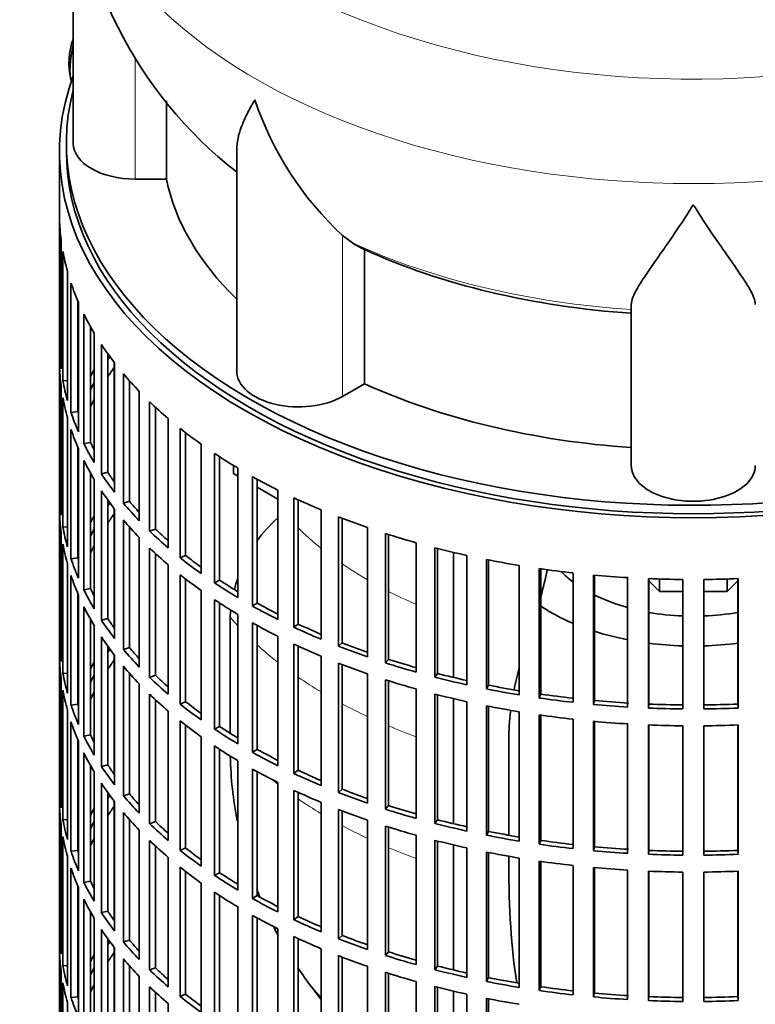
# Model space of a CAD drawing. Header units: millimetres. Extents: x 150 to 747, y -468 to 1127.
# Tile 3 of 12: x 551 to 658, y -358 to -215. Entities that reach past the tile are written whole.
import ezdxf

# ---------------------------------------------------------------- set-up
doc = ezdxf.new("R2010")
doc.units = ezdxf.units.MM
for name, color, linetype in [('M5X8_UNI7687', 7, 'Continuous'), ('VSI134_DIFFUSORE', 7, 'Continuous'), ('VSI134_FILTRO_A', 7, 'Continuous'), ('VSI134_GIUNTO_8×', 7, 'Continuous'), ('VSI134_SUPPORTO_', 7, 'Continuous')]:
    doc.layers.add(name, color=color, linetype=linetype)

# ---------------------------------------------------------------- blocks, each defined once
blk = doc.blocks.new('SE4')
at = {"layer": 'M5X8_UNI7687', "color": 7, "linetype": 'Continuous', "lineweight": 35}
blk.add_arc((568.46, -221.14), 10, 159.6255, 193.1681, dxfattribs=at)
blk.add_ellipse((560.29, -219.42), major_axis=(1.01, 4.83), ratio=0.279258, start_param=1.436063, end_param=2.733198, dxfattribs=at)
at = {"layer": 'VSI134_DIFFUSORE', "color": 7, "linetype": 'Continuous', "lineweight": 35}
for p, q in [((559.09, -189.72), (559.09, -232.78)), ((572.62, -237.97), (572.62, -226.62)), ((582.81, -233.71), (582.81, -265.84)), ((568.09, -237.97), (572.62, -237.97)), ((599.6, -247.22), (598.18, -246.17)), ((601.38, -267.67), (601.38, -248.19)), ((640.09, -279.54), (640.09, -256.19)), ((598.18, -269.52), (601.38, -267.67))]:
    blk.add_line(p, q, dxfattribs=at)
at = {"layer": 'VSI134_DIFFUSORE', "color": 4, "linetype": 'Continuous', "lineweight": 9}
for p, q in [((568.09, -237.97), (568.09, -220.32)), ((598.18, -269.52), (598.18, -246.17))]:
    blk.add_line(p, q, dxfattribs=at)
at = {"layer": 'VSI134_DIFFUSORE', "color": 7, "linetype": 'Continuous', "lineweight": 35}
for centre, radius, start, end in [((620.41, -188.49), 61.32, 181.1712, 232.0908), ((630.68, -211.21), 47.73, 198.6373, 227.0857), ((607.51, -234.83), 14.7, 237.4509, 245.3566)]:
    blk.add_arc(centre, radius, start, end, dxfattribs=at)
at = {"layer": 'VSI134_DIFFUSORE', "color": 4, "linetype": 'Continuous', "lineweight": 9}
for centre, major_axis, start_param, end_param in [((649.09, -174), (85.67, 0), 2.813468, 6.283185), ((649.09, -186.76), (-89.83, 0), 0, 3.208812), ((649.09, -211.3), (-79.5, 0), 0.898849, 1.457346)]:
    blk.add_ellipse(centre, major_axis=major_axis, ratio=0.57735, start_param=start_param, end_param=end_param, dxfattribs=at)
at = {"layer": 'VSI134_DIFFUSORE', "color": 7, "linetype": 'Continuous', "lineweight": 35}
for centre, major_axis, start_param, end_param in [((568.09, -232.78), (9, 0), 3.141593, 4.712389), ((649.09, -232.78), (-77, 0), 0.117151, 0.534109), ((649.09, -213.3), (-77, 0), 0.902549, 1.453645), ((591.81, -265.84), (9, 0), 3.141593, 5.497787), ((649.09, -232.78), (-77, 0), 0.902549, 1.453645), ((649.09, -279.54), (-9, 0), 0, 3.141593)]:
    blk.add_ellipse(centre, major_axis=major_axis, ratio=0.57735, start_param=start_param, end_param=end_param, dxfattribs=at)
for points, knots in [([(582.81, -233.72), (582.81, -233.55), (582.82, -233.39), (582.91, -232.2), (583.19, -231.15), (583.86, -229.48), (584.13, -228.91), (584.58, -228.01), (584.74, -227.71), (585, -227.25), (585.13, -227.02), (585.26, -226.78), (585.36, -226.63), (585.4, -226.55), (585.45, -226.47)], [0.4586292, 0.4586292, 0.4586292, 0.4586292, 0.5, 0.5, 0.75, 0.75, 0.875, 0.875, 0.9375, 0.9375, 0.96875, 0.984375, 0.984375, 1, 1, 1, 1]), ([(649.09, -241.69), (648.96, -241.9), (648.82, -242.11), (648.56, -242.53), (648.43, -242.74), (648.03, -243.36), (647.76, -243.76), (646.98, -244.95), (646.46, -245.72), (645.45, -247.2), (644.95, -247.91), (644.01, -249.26), (643.55, -249.9), (642.71, -251.12), (642.31, -251.7), (641.77, -252.52), (641.6, -252.79), (641.28, -253.31), (641.13, -253.56), (640.71, -254.28), (640.49, -254.71), (640.18, -255.51), (640.09, -255.87), (640.09, -256.19)], [0, 0, 0, 0, 0.03125, 0.03125, 0.0625, 0.0625, 0.125, 0.125, 0.25, 0.25, 0.375, 0.375, 0.5, 0.5, 0.625, 0.625, 0.6875, 0.6875, 0.75, 0.75, 0.875, 0.875, 1, 1, 1, 1]), ([(658.09, -256.19), (658.09, -255.87), (658, -255.51), (657.69, -254.72), (657.47, -254.28), (657.05, -253.56), (656.9, -253.31), (656.58, -252.79), (656.41, -252.53), (655.87, -251.71), (655.47, -251.13), (654.63, -249.91), (654.18, -249.26), (653.23, -247.91), (652.74, -247.2), (651.72, -245.72), (651.2, -244.96), (650.42, -243.76), (650.15, -243.36), (649.76, -242.74), (649.62, -242.53), (649.36, -242.11), (649.22, -241.9), (649.09, -241.69)], [0, 0, 0, 0, 0.125, 0.125, 0.25, 0.25, 0.3125, 0.3125, 0.375, 0.375, 0.5, 0.5, 0.625, 0.625, 0.75, 0.75, 0.875, 0.875, 0.9375, 0.9375, 0.96875, 0.96875, 1, 1, 1, 1])]:
    blk.add_open_spline(points, degree=3, knots=knots, dxfattribs=at)
at = {"layer": 'VSI134_FILTRO_A', "color": 7, "linetype": 'Continuous', "lineweight": 35}
for p, q in [((557.09, -234), (557.09, -398.12)), ((557.1, -243.86), (557.1, -262.64)), ((557.32, -246.74), (557.32, -265.52)), ((557.58, -248.48), (557.58, -267.26)), ((558.24, -251.34), (558.24, -270.12)), ((558.76, -253.07), (558.76, -271.84)), ((559.74, -255.64), (559.74, -271.72)), ((559.85, -255.88), (559.85, -274.66)), ((560.63, -257.57), (560.63, -276.35)), ((561.58, -259.38), (561.58, -276.18)), ((562.13, -260.33), (562.13, -279.1)), ((557.32, -262.63), (557.1, -262.64)), ((563.17, -261.97), (563.17, -280.75)), ((564.09, -263.31), (564.09, -280.53)), ((557.1, -265.09), (557.1, -283.86)), ((565.08, -264.63), (565.08, -283.41)), ((558.24, -267.21), (557.58, -267.26)), ((566.36, -266.22), (566.36, -285)), ((557.32, -267.97), (557.32, -286.75)), ((567.25, -267.24), (567.25, -284.73)), ((557.58, -269.71), (557.58, -288.49)), ((568.67, -268.78), (568.67, -287.56)), ((570.18, -270.29), (570.18, -289.07)), ((571.03, -271.09), (571.03, -288.76)), ((558.24, -272.57), (558.24, -291.35)), ((559.74, -271.72), (558.76, -271.84)), ((572.87, -272.73), (572.87, -291.51)), ((558.76, -274.29), (558.76, -293.07)), ((574.61, -274.16), (574.61, -292.94)), ((575.4, -274.78), (575.4, -292.59)), ((559.74, -276.87), (559.74, -292.95)), ((559.85, -277.11), (559.85, -295.89)), ((561.58, -276.18), (560.63, -276.35)), ((577.65, -276.45), (577.65, -295.23)), ((579.6, -277.79), (579.6, -296.57)), ((580.33, -278.27), (580.33, -296.18)), ((560.63, -278.8), (560.63, -297.58)), ((582.97, -279.92), (582.97, -298.7)), ((561.58, -280.61), (561.58, -297.41)), ((564.09, -280.53), (563.17, -280.75)), ((585.12, -281.15), (585.12, -299.93)), ((585.79, -281.53), (585.79, -299.51)), ((562.13, -281.55), (562.13, -300.33)), ((557.32, -283.86), (557.1, -283.86)), ((563.17, -283.2), (563.17, -301.98)), ((588.8, -283.1), (588.8, -301.88)), ((591.12, -284.23), (591.12, -303.01)), ((564.09, -284.54), (564.09, -301.76)), ((567.25, -284.73), (566.36, -285)), ((591.73, -284.51), (591.73, -302.55)), ((557.1, -286.31), (557.1, -305.09)), ((565.08, -285.86), (565.08, -304.64)), ((595.09, -285.99), (595.09, -304.76)), ((597.57, -286.99), (597.57, -305.77)), ((598.11, -287.2), (598.11, -305.28)), ((558.24, -288.44), (557.58, -288.49)), ((566.36, -287.45), (566.36, -306.23)), ((567.25, -288.47), (567.25, -305.96)), ((601.79, -288.54), (601.79, -307.32)), ((557.32, -289.2), (557.32, -307.98)), ((568.67, -290.01), (568.67, -308.79)), ((571.03, -288.76), (570.18, -289.07)), ((604.41, -289.41), (604.41, -308.19)), ((604.87, -289.56), (604.87, -307.68)), ((557.58, -290.94), (557.58, -309.72)), ((570.18, -291.52), (570.18, -310.3)), ((608.84, -290.75), (608.84, -309.53)), ((611.59, -291.48), (611.59, -310.26)), ((559.74, -292.95), (558.76, -293.07)), ((571.03, -292.32), (571.03, -309.99)), ((575.4, -292.59), (574.61, -292.94)), ((611.97, -291.58), (611.97, -309.73)), ((616.21, -292.59), (616.21, -311.37)), ((558.24, -293.8), (558.24, -312.58)), ((572.87, -293.96), (572.87, -312.74)), ((619.05, -293.19), (619.05, -311.97)), ((619.35, -293.25), (619.35, -311.42)), ((623.82, -294.06), (623.82, -312.83)), ((558.76, -295.52), (558.76, -314.3)), ((574.61, -295.39), (574.61, -314.17)), ((626.74, -294.51), (626.74, -313.29)), ((626.96, -294.54), (626.96, -312.72)), ((631.63, -295.13), (631.63, -313.91)), ((634.61, -295.44), (634.61, -314.22)), ((634.74, -295.45), (634.74, -313.64)), ((639.56, -295.81), (639.56, -314.59)), ((575.4, -296.01), (575.4, -313.82)), ((580.33, -296.18), (579.6, -296.57)), ((642.58, -295.97), (642.58, -314.74)), ((642.62, -295.97), (642.62, -314.17)), ((647.58, -296.09), (647.58, -314.87)), ((650.6, -296.09), (650.6, -314.87)), ((655.56, -295.97), (655.56, -314.17)), ((655.6, -295.97), (655.6, -314.74)), ((559.74, -298.1), (559.74, -314.18)), ((559.85, -298.34), (559.85, -317.12)), ((561.58, -297.41), (560.63, -297.58)), ((577.65, -297.68), (577.65, -316.46)), ((560.63, -300.03), (560.63, -318.81)), ((579.6, -299.02), (579.6, -317.8)), ((580.33, -299.5), (580.33, -317.41)), ((585.79, -299.51), (585.12, -299.93)), ((582.97, -301.15), (582.97, -319.93)), ((561.58, -301.84), (561.58, -318.64)), ((562.13, -302.78), (562.13, -321.56)), ((564.09, -301.76), (563.17, -301.98)), ((585.12, -302.38), (585.12, -321.16)), ((585.79, -302.76), (585.79, -320.74)), ((591.73, -302.55), (591.12, -303.01)), ((588.8, -304.33), (588.8, -323.11)), ((557.32, -305.09), (557.1, -305.09)), ((563.17, -304.43), (563.17, -323.21)), ((564.09, -305.77), (564.09, -322.98)), ((591.12, -305.46), (591.12, -324.24)), ((591.73, -305.74), (591.73, -323.78)), ((598.11, -305.28), (597.57, -305.77)), ((565.08, -307.09), (565.08, -325.87)), ((567.25, -305.96), (566.36, -306.23)), ((595.09, -307.21), (595.09, -325.99)), ((557.1, -307.54), (557.1, -326.32)), ((566.36, -308.68), (566.36, -327.46)), ((597.57, -308.22), (597.57, -327)), ((598.11, -308.42), (598.11, -326.51)), ((604.87, -307.68), (604.41, -308.19)), ((558.24, -309.67), (557.58, -309.72)), ((567.25, -309.7), (567.25, -327.19)), ((571.03, -309.99), (570.18, -310.3)), ((601.79, -309.77), (601.79, -328.55)), ((611.97, -309.73), (611.59, -310.26)), ((557.32, -310.43), (557.32, -329.21)), ((568.67, -311.24), (568.67, -330.02)), ((604.41, -310.64), (604.41, -329.42)), ((604.87, -310.79), (604.87, -328.91)), ((619.35, -311.42), (619.05, -311.97)), ((557.58, -312.17), (557.58, -330.95)), ((570.18, -312.75), (570.18, -331.53)), ((608.84, -311.97), (608.84, -330.75)), ((611.59, -312.71), (611.59, -331.49)), ((611.97, -312.81), (611.97, -330.96)), ((626.96, -312.72), (626.74, -313.29)), ((559.74, -314.18), (558.76, -314.3)), ((571.03, -313.55), (571.03, -331.22)), ((575.4, -313.82), (574.61, -314.17)), ((616.21, -313.82), (616.21, -332.6)), ((634.74, -313.64), (634.61, -314.22)), ((642.62, -314.17), (642.58, -314.74)), ((655.56, -314.17), (655.6, -314.74)), ((558.24, -315.03), (558.24, -333.81)), ((572.87, -315.19), (572.87, -333.97)), ((619.05, -314.42), (619.05, -333.2)), ((619.35, -314.48), (619.35, -332.64)), ((623.82, -315.28), (623.82, -334.06)), ((626.74, -315.74), (626.74, -334.52)), ((626.96, -315.77), (626.96, -333.95)), ((558.76, -316.75), (558.76, -335.53)), ((574.61, -316.62), (574.61, -335.4)), ((575.4, -317.24), (575.4, -335.05)), ((631.63, -316.36), (631.63, -335.14)), ((634.61, -316.66), (634.61, -335.44)), ((634.74, -316.68), (634.74, -334.87)), ((639.56, -317.04), (639.56, -335.82)), ((642.58, -317.19), (642.58, -335.97)), ((642.62, -317.2), (642.62, -335.4)), ((655.56, -317.2), (655.56, -335.4)), ((655.6, -317.19), (655.6, -335.97)), ((561.58, -318.64), (560.63, -318.81)), ((580.33, -317.41), (579.6, -317.8)), ((647.58, -317.32), (647.58, -336.1)), ((650.6, -317.32), (650.6, -336.1)), ((559.74, -319.32), (559.74, -335.41)), ((559.85, -319.57), (559.85, -338.35)), ((577.65, -318.91), (577.65, -337.69)), ((560.63, -321.26), (560.63, -340.04)), ((579.6, -320.25), (579.6, -339.03)), ((580.33, -320.73), (580.33, -338.64)), ((585.79, -320.74), (585.12, -321.16)), ((582.97, -322.38), (582.97, -341.16)), ((561.58, -323.06), (561.58, -339.86)), ((562.13, -324.01), (562.13, -342.79)), ((564.09, -322.98), (563.17, -323.21)), ((585.12, -323.61), (585.12, -342.39)), ((585.79, -323.99), (585.79, -341.97)), ((591.73, -323.78), (591.12, -324.24)), ((563.17, -325.65), (563.17, -344.43)), ((588.8, -325.56), (588.8, -344.34)), ((557.32, -326.32), (557.1, -326.32)), ((564.09, -326.99), (564.09, -344.21)), ((567.25, -327.19), (566.36, -327.46)), ((591.12, -326.69), (591.12, -345.47)), ((591.73, -326.97), (591.73, -345.01)), ((598.11, -326.51), (597.57, -327)), ((565.08, -328.32), (565.08, -347.1)), ((595.09, -328.44), (595.09, -347.22)), ((557.1, -328.77), (557.1, -347.55)), ((566.36, -329.91), (566.36, -348.69)), ((597.57, -329.45), (597.57, -348.23)), ((598.11, -329.65), (598.11, -347.74)), ((604.87, -328.91), (604.41, -329.42)), ((558.24, -330.9), (557.58, -330.95)), ((567.25, -330.93), (567.25, -348.42)), ((571.03, -331.22), (570.18, -331.53)), ((601.79, -331), (601.79, -349.78)), ((611.97, -330.96), (611.59, -331.49)), ((557.32, -331.66), (557.32, -350.44)), ((568.67, -332.47), (568.67, -351.25)), ((604.41, -331.87), (604.41, -350.65)), ((604.87, -332.02), (604.87, -350.14)), ((619.35, -332.64), (619.05, -333.2)), ((557.58, -333.4), (557.58, -352.18)), ((570.18, -333.98), (570.18, -352.76)), ((608.84, -333.2), (608.84, -351.98)), ((611.59, -333.94), (611.59, -352.72)), ((611.97, -334.04), (611.97, -352.19)), ((626.96, -333.95), (626.74, -334.52)), ((559.74, -335.41), (558.76, -335.53)), ((571.03, -334.78), (571.03, -352.45)), ((575.4, -335.05), (574.61, -335.4)), ((616.21, -335.05), (616.21, -353.83)), ((619.05, -335.65), (619.05, -354.42)), ((619.35, -335.7), (619.35, -353.87)), ((634.74, -334.87), (634.61, -335.44)), ((642.62, -335.4), (642.58, -335.97)), ((655.56, -335.4), (655.6, -335.97)), ((558.24, -336.26), (558.24, -355.04)), ((572.87, -336.41), (572.87, -355.19)), ((623.82, -336.51), (623.82, -355.29)), ((626.74, -336.97), (626.74, -355.74)), ((626.96, -337), (626.96, -355.18)), ((558.76, -337.98), (558.76, -356.76)), ((574.61, -337.85), (574.61, -356.63)), ((575.4, -338.47), (575.4, -356.27)), ((580.33, -338.64), (579.6, -339.03)), ((631.63, -337.59), (631.63, -356.37)), ((634.61, -337.89), (634.61, -356.67)), ((634.74, -337.91), (634.74, -356.1)), ((639.56, -338.27), (639.56, -357.05)), ((642.58, -338.42), (642.58, -357.2)), ((642.62, -338.42), (642.62, -356.63)), ((647.58, -338.55), (647.58, -357.33)), ((650.6, -338.55), (650.6, -357.33)), ((655.56, -338.42), (655.56, -356.63)), ((655.6, -338.42), (655.6, -357.2)), ((561.58, -339.86), (560.63, -340.04)), ((559.74, -340.55), (559.74, -356.64)), ((559.85, -340.8), (559.85, -359.58)), ((577.65, -340.14), (577.65, -358.92)), ((579.6, -341.48), (579.6, -360.26)), ((560.63, -342.49), (560.63, -361.27)), ((580.33, -341.96), (580.33, -359.87)), ((585.79, -341.97), (585.12, -342.39)), ((561.58, -344.29), (561.58, -361.09)), ((564.09, -344.21), (563.17, -344.43)), ((582.97, -343.6), (582.97, -362.38)), ((562.13, -345.24), (562.13, -364.02)), ((585.12, -344.84), (585.12, -363.62)), ((585.79, -345.21), (585.79, -363.19)), ((591.73, -345.01), (591.12, -345.47)), ((563.17, -346.88), (563.17, -365.66)), ((588.8, -346.79), (588.8, -365.57)), ((557.32, -347.55), (557.1, -347.55)), ((564.09, -348.22), (564.09, -365.44)), ((567.25, -348.42), (566.36, -348.69)), ((591.12, -347.91), (591.12, -366.69)), ((591.73, -348.2), (591.73, -366.24)), ((598.11, -347.74), (597.57, -348.23)), ((557.1, -350), (557.1, -368.78)), ((565.08, -349.55), (565.08, -368.33)), ((595.09, -349.67), (595.09, -368.45)), ((566.36, -351.13), (566.36, -369.91)), ((597.57, -350.67), (597.57, -369.45)), ((598.11, -350.88), (598.11, -368.97)), ((604.87, -350.14), (604.41, -350.65)), ((557.32, -352.88), (557.32, -371.66)), ((558.24, -352.13), (557.58, -352.18)), ((567.25, -352.16), (567.25, -369.65)), ((571.03, -352.45), (570.18, -352.76)), ((601.79, -352.23), (601.79, -371.01)), ((611.97, -352.19), (611.59, -352.72)), ((568.67, -353.7), (568.67, -372.47)), ((604.41, -353.1), (604.41, -371.88)), ((604.87, -353.25), (604.87, -371.37)), ((619.35, -353.87), (619.05, -354.42)), ((557.58, -354.63), (557.58, -373.41)), ((570.18, -355.21), (570.18, -373.99)), ((608.84, -354.43), (608.84, -373.21)), ((611.59, -355.17), (611.59, -373.95)), ((611.97, -355.27), (611.97, -373.42)), ((626.96, -355.18), (626.74, -355.74)), ((559.74, -356.64), (558.76, -356.76)), ((571.03, -356.01), (571.03, -373.68)), ((575.4, -356.27), (574.61, -356.63)), ((616.21, -356.28), (616.21, -375.06)), ((619.05, -356.87), (619.05, -375.65)), ((619.35, -356.93), (619.35, -375.1)), ((634.74, -356.1), (634.61, -356.67)), ((642.62, -356.63), (642.58, -357.2)), ((655.56, -356.63), (655.6, -357.2)), ((558.24, -357.49), (558.24, -376.27)), ((572.87, -357.64), (572.87, -376.42))]:
    blk.add_line(p, q, dxfattribs=at)
for centre, major_axis, start_param, end_param in [((649.09, -234), (-92, 0), -0.208894, 3.350487), ((649.09, -234), (-91, 0), 0, 3.141593), ((649.09, -242.98), (-92, 0), 0.016456, 0.07081), ((649.09, -242.98), (-92, 0), 0.103722, 0.158077), ((649.09, -242.98), (-92, 0), 0.190989, 0.245343), ((649.09, -242.98), (-92, 0), 0.278255, 0.33261), ((649.09, -261.76), (-92, 0), 0.016456, 0.07081), ((649.09, -242.98), (-92, 0), 0.365522, 0.419876), ((649.09, -282.99), (-91, 0), -0.374965, -0.365223), ((649.09, -264.21), (-92, 0), 0.016456, 0.07081), ((649.09, -282.99), (-92, 0), -0.33261, -0.313806), ((649.09, -285.44), (-91, 0), -0.394539, -0.365223), ((649.09, -242.98), (-92, 0), 0.452788, 0.507143), ((649.09, -261.76), (-92, 0), 0.103722, 0.158077), ((649.09, -282.99), (-91, 0), -0.299174, -0.277957), ((649.09, -264.21), (-92, 0), 0.103722, 0.158077), ((649.09, -282.99), (-92, 0), -0.245343, -0.240575), ((649.09, -285.44), (-91, 0), -0.299174, -0.277957), ((649.09, -242.98), (-92, 0), 0.540055, 0.594409), ((649.09, -261.76), (-92, 0), 0.190989, 0.245343), ((649.09, -261.76), (-91, 0), 0.19069, 0.196715), ((649.09, -264.21), (-92, 0), 0.190989, 0.245343), ((649.09, -242.98), (-92, 0), 0.627321, 0.681676), ((649.09, -261.76), (-92, 0), 0.278255, 0.33261), ((649.09, -261.76), (-91, 0), 0.277957, 0.299174), ((649.09, -242.98), (-92, 0), 0.714588, 0.768942), ((649.09, -264.21), (-92, 0), 0.278255, 0.33261), ((649.09, -261.76), (-92, 0), 0.365522, 0.419876), ((649.09, -261.76), (-91, 0), 0.365223, 0.394539), ((649.09, -242.98), (-92, 0), 0.801854, 0.856209), ((649.09, -282.99), (-92, 0), 0.016456, 0.07081), ((649.09, -264.21), (-92, 0), 0.365522, 0.419876), ((649.09, -242.98), (-92, 0), 0.889121, 0.943475), ((649.09, -304.22), (-91, 0), -0.374965, -0.365223), ((649.09, -261.76), (-92, 0), 0.452788, 0.507143), ((649.09, -261.76), (-91, 0), 0.45249, 0.486998), ((649.09, -285.44), (-92, 0), 0.016456, 0.07081), ((649.09, -304.22), (-92, 0), -0.33261, -0.313806), ((649.09, -306.67), (-91, 0), -0.392699, -0.365223), ((649.09, -242.98), (-92, 0), 0.976387, 1.030742), ((649.09, -282.99), (-92, 0), 0.103722, 0.158077), ((649.09, -264.21), (-92, 0), 0.452788, 0.507143), ((649.09, -304.22), (-91, 0), -0.299174, -0.277957), ((649.09, -261.76), (-92, 0), 0.540055, 0.594409), ((649.09, -261.76), (-91, 0), 0.539756, 0.577951), ((649.09, -242.98), (-92, 0), 1.063654, 1.118008), ((649.09, -285.44), (-92, 0), 0.103722, 0.158077), ((649.09, -304.22), (-92, 0), -0.245343, -0.240575), ((649.09, -306.67), (-91, 0), -0.299174, -0.277957), ((649.09, -264.21), (-92, 0), 0.540055, 0.594409), ((649.09, -242.98), (-92, 0), 1.15092, 1.205275), ((649.09, -282.99), (-91, 0), 0.19069, 0.196715), ((649.09, -261.76), (-92, 0), 0.627321, 0.681676), ((649.09, -261.76), (-91, 0), 0.627022, 0.668018), ((649.09, -282.99), (-92, 0), 0.190989, 0.245343), ((649.09, -242.98), (-92, 0), 1.238186, 1.292541), ((649.09, -285.44), (-92, 0), 0.190989, 0.245343), ((649.09, -264.21), (-92, 0), 0.627321, 0.681676), ((649.09, -242.98), (-92, 0), 1.325453, 1.379807), ((649.09, -242.98), (-92, 0), 1.412719, 1.467074), ((649.09, -261.76), (-92, 0), 0.714588, 0.768942), ((649.09, -261.76), (-91, 0), 0.714289, 0.757518), ((649.09, -242.98), (-92, 0), 1.499986, 1.55434), ((649.09, -242.98), (92, 0), 4.728845, 4.783199), ((649.09, -282.99), (-92, 0), 0.278255, 0.33261), ((649.09, -282.99), (-91, 0), 0.277957, 0.299174), ((649.09, -285.44), (-92, 0), 0.278255, 0.33261), ((649.09, -264.21), (-92, 0), 0.714588, 0.768942), ((649.09, -261.76), (-92, 0), 0.801854, 0.856209), ((649.09, -261.76), (-91, 0), 0.801555, 0.846635), ((649.09, -282.99), (-92, 0), 0.365522, 0.419876), ((649.09, -282.99), (-91, 0), 0.365223, 0.394539), ((649.09, -264.21), (-92, 0), 0.801854, 0.856209), ((649.09, -261.76), (-91, 0), 0.888822, 0.935485), ((649.09, -261.76), (-92, 0), 0.889121, 0.943475), ((649.09, -304.22), (-92, 0), 0.016456, 0.07081), ((649.09, -285.44), (-92, 0), 0.365522, 0.419876), ((649.09, -264.21), (-92, 0), 0.889121, 0.943475), ((649.09, -261.76), (-92, 0), 0.976387, 1.030742), ((649.09, -261.76), (-91, 0), 0.976088, 1.024141), ((649.09, -325.45), (-91, 0), -0.374965, -0.365223), ((649.09, -282.99), (-92, 0), 0.452788, 0.507143), ((649.09, -282.99), (-91, 0), 0.45249, 0.486998), ((649.09, -306.67), (-92, 0), 0.016456, 0.07081), ((649.09, -325.45), (-92, 0), -0.33261, -0.313806), ((649.09, -327.9), (-91, 0), -0.394539, -0.365223), ((649.09, -285.44), (-92, 0), 0.452788, 0.507143), ((649.09, -264.21), (-92, 0), 0.976387, 1.030742), ((649.09, -261.76), (-92, 0), 1.063654, 1.118008), ((649.09, -261.76), (-91, 0), 1.063355, 1.112655), ((649.09, -304.22), (-92, 0), 0.103722, 0.158077), ((649.09, -325.45), (-91, 0), -0.299174, -0.277957), ((649.09, -282.99), (-91, 0), 0.539756, 0.577951), ((649.09, -261.76), (-91, 0), 1.150621, 1.201065), ((649.09, -282.99), (-92, 0), 0.540055, 0.594409), ((649.09, -264.21), (-92, 0), 1.063654, 1.118008), ((649.09, -261.76), (-92, 0), 1.15092, 1.205275), ((649.09, -261.76), (-91, 0), 1.237888, 1.2894), ((649.09, -306.67), (-92, 0), 0.103722, 0.158077), ((649.09, -325.45), (-92, 0), -0.245343, -0.240575), ((649.09, -327.9), (-91, 0), -0.299174, -0.277957), ((649.09, -285.44), (-92, 0), 0.540055, 0.594409), ((649.09, -264.21), (-92, 0), 1.15092, 1.205275), ((649.09, -261.76), (-92, 0), 1.238186, 1.292541), ((649.09, -261.76), (-91, 0), 1.325154, 1.377682), ((649.09, -304.22), (-92, 0), 0.190989, 0.245343), ((649.09, -304.22), (-91, 0), 0.19069, 0.196715), ((649.09, -282.99), (-92, 0), 0.627321, 0.681676), ((649.09, -282.99), (-91, 0), 0.627022, 0.668018), ((649.09, -261.76), (-92, 0), 1.325453, 1.379807), ((649.09, -261.76), (-92, 0), 1.412719, 1.467074), ((649.09, -261.76), (-91, 0), 1.412421, 1.467373), ((649.09, -261.76), (-91, 0), 1.499687, 1.554639), ((649.09, -261.76), (91, 0), 4.728546, 4.783498), ((649.09, -264.21), (-92, 0), 1.238186, 1.292541), ((649.09, -264.21), (-92, 0), 1.325453, 1.379807), ((649.09, -261.76), (-92, 0), 1.499986, 1.55434), ((649.09, -261.76), (92, 0), 4.728845, 4.783199), ((649.09, -306.67), (-92, 0), 0.190989, 0.245343), ((649.09, -285.44), (-92, 0), 0.627321, 0.681676), ((649.09, -264.21), (-92, 0), 1.412719, 1.467074), ((649.09, -264.21), (-92, 0), 1.499986, 1.55434), ((649.09, -264.21), (92, 0), 4.728845, 4.783199), ((649.09, -304.22), (-91, 0), 0.277957, 0.299174), ((649.09, -282.99), (-92, 0), 0.714588, 0.768942), ((649.09, -282.99), (-91, 0), 0.714289, 0.757518), ((649.09, -304.22), (-92, 0), 0.278255, 0.33261), ((649.09, -306.67), (-92, 0), 0.278255, 0.33261), ((649.09, -285.44), (-92, 0), 0.714588, 0.768942), ((649.09, -282.99), (-92, 0), 0.801854, 0.856209), ((649.09, -282.99), (-91, 0), 0.801555, 0.846635), ((649.09, -304.22), (-92, 0), 0.365522, 0.419876), ((649.09, -304.22), (-91, 0), 0.365223, 0.394539), ((649.09, -285.44), (-92, 0), 0.801854, 0.856209), ((649.09, -282.99), (-92, 0), 0.889121, 0.943475), ((649.09, -282.99), (-91, 0), 0.888822, 0.935485), ((649.09, -306.67), (-92, 0), 0.365522, 0.419876), ((649.09, -325.45), (-92, 0), 0.016456, 0.07081), ((649.09, -304.22), (-91, 0), 0.45249, 0.486998), ((649.09, -285.44), (-92, 0), 0.889121, 0.943475), ((649.09, -282.99), (-92, 0), 0.976387, 1.030742), ((649.09, -282.99), (-91, 0), 0.976088, 1.024141), ((649.09, -346.68), (-91, 0), -0.374965, -0.365223), ((649.09, -304.22), (-92, 0), 0.452788, 0.507143), ((649.09, -327.9), (-92, 0), 0.016456, 0.07081), ((649.09, -346.68), (-92, 0), -0.33261, -0.313806), ((649.09, -349.13), (-91, 0), -0.394539, -0.365223), ((649.09, -306.67), (-92, 0), 0.452788, 0.507143), ((649.09, -285.44), (-92, 0), 0.976387, 1.030742), ((649.09, -282.99), (-92, 0), 1.063654, 1.118008), ((649.09, -282.99), (-91, 0), 1.063355, 1.112655), ((649.09, -325.45), (-92, 0), 0.103722, 0.158077), ((649.09, -346.68), (-91, 0), -0.299174, -0.277957), ((649.09, -304.22), (-92, 0), 0.540055, 0.594409), ((649.09, -304.22), (-91, 0), 0.539756, 0.577951), ((649.09, -282.99), (-92, 0), 1.15092, 1.205275), ((649.09, -282.99), (-91, 0), 1.150621, 1.201065), ((649.09, -285.44), (-92, 0), 1.063654, 1.118008), ((649.09, -282.99), (-91, 0), 1.237888, 1.2894), ((649.09, -327.9), (-92, 0), 0.103722, 0.158077), ((649.09, -346.68), (-92, 0), -0.245343, -0.240575), ((649.09, -349.13), (-91, 0), -0.299174, -0.277957), ((649.09, -306.67), (-92, 0), 0.540055, 0.594409), ((649.09, -285.44), (-92, 0), 1.15092, 1.205275), ((649.09, -282.99), (-92, 0), 1.238186, 1.292541), ((649.09, -282.99), (-91, 0), 1.325154, 1.377682), ((649.09, -325.45), (-92, 0), 0.190989, 0.245343), ((649.09, -325.45), (-91, 0), 0.19069, 0.196715), ((649.09, -304.22), (-92, 0), 0.627321, 0.681676), ((649.09, -304.22), (-91, 0), 0.627022, 0.668018), ((649.09, -285.44), (-92, 0), 1.238186, 1.292541), ((649.09, -282.99), (-92, 0), 1.325453, 1.379807), ((649.09, -282.99), (-92, 0), 1.412719, 1.467074), ((649.09, -282.99), (-91, 0), 1.412421, 1.467373), ((649.09, -282.99), (-91, 0), 1.499687, 1.554639), ((649.09, -282.99), (91, 0), 4.728546, 4.783498), ((649.09, -285.44), (-92, 0), 1.325453, 1.379807), ((649.09, -282.99), (-92, 0), 1.499986, 1.55434), ((649.09, -282.99), (92, 0), 4.728845, 4.783199), ((649.09, -327.9), (-92, 0), 0.190989, 0.245343), ((649.09, -306.67), (-92, 0), 0.627321, 0.681676), ((649.09, -304.22), (-91, 0), 0.714289, 0.757518), ((649.09, -285.44), (-92, 0), 1.412719, 1.467074), ((649.09, -285.44), (-92, 0), 1.499986, 1.55434), ((649.09, -285.44), (92, 0), 4.728845, 4.783199), ((649.09, -325.45), (-92, 0), 0.278255, 0.33261), ((649.09, -325.45), (-91, 0), 0.277957, 0.299174), ((649.09, -304.22), (-92, 0), 0.714588, 0.768942), ((649.09, -306.67), (-92, 0), 0.714588, 0.768942), ((649.09, -327.9), (-92, 0), 0.278255, 0.33261), ((649.09, -304.22), (-92, 0), 0.801854, 0.856209), ((649.09, -304.22), (-91, 0), 0.801555, 0.846635), ((649.09, -325.45), (-91, 0), 0.365223, 0.394539), ((649.09, -325.45), (-92, 0), 0.365522, 0.419876), ((649.09, -306.67), (-92, 0), 0.801854, 0.856209), ((649.09, -304.22), (-92, 0), 0.889121, 0.943475), ((649.09, -304.22), (-91, 0), 0.888822, 0.935485), ((649.09, -327.9), (-92, 0), 0.365522, 0.419876), ((649.09, -346.68), (-92, 0), 0.016456, 0.07081), ((649.09, -367.91), (-91, 0), -0.374965, -0.365223), ((649.09, -325.45), (-92, 0), 0.452788, 0.507143), ((649.09, -325.45), (-91, 0), 0.45249, 0.486998), ((649.09, -306.67), (-92, 0), 0.889121, 0.943475), ((649.09, -304.22), (-92, 0), 0.976387, 1.030742), ((649.09, -304.22), (-91, 0), 0.976088, 1.024141), ((649.09, -349.13), (-92, 0), 0.016456, 0.07081), ((649.09, -367.91), (-92, 0), -0.33261, -0.313806), ((649.09, -370.36), (-91, 0), -0.394539, -0.365223), ((649.09, -327.9), (-92, 0), 0.452788, 0.507143), ((649.09, -306.67), (-92, 0), 0.976387, 1.030742), ((649.09, -304.22), (-92, 0), 1.063654, 1.118008), ((649.09, -304.22), (-91, 0), 1.063355, 1.112655), ((649.09, -346.68), (-92, 0), 0.103722, 0.158077), ((649.09, -367.91), (-91, 0), -0.299174, -0.277957), ((649.09, -325.45), (-92, 0), 0.540055, 0.594409), ((649.09, -325.45), (-91, 0), 0.539756, 0.577951), ((649.09, -304.22), (-92, 0), 1.15092, 1.205275), ((649.09, -304.22), (-91, 0), 1.150621, 1.201065), ((649.09, -306.67), (-92, 0), 1.063654, 1.118008), ((649.09, -304.22), (-91, 0), 1.237888, 1.2894), ((649.09, -349.13), (-92, 0), 0.103722, 0.158077), ((649.09, -367.91), (-92, 0), -0.245343, -0.240575), ((649.09, -370.36), (-91, 0), -0.299174, -0.277957), ((649.09, -327.9), (-92, 0), 0.540055, 0.594409), ((649.09, -306.67), (-92, 0), 1.15092, 1.205275), ((649.09, -304.22), (-92, 0), 1.238186, 1.292541), ((649.09, -304.22), (-92, 0), 1.325453, 1.379807), ((649.09, -304.22), (-91, 0), 1.325154, 1.377682), ((649.09, -346.68), (-92, 0), 0.190989, 0.245343), ((649.09, -346.68), (-91, 0), 0.19069, 0.196715), ((649.09, -325.45), (-92, 0), 0.627321, 0.681676), ((649.09, -325.45), (-91, 0), 0.627022, 0.668018), ((649.09, -306.67), (-92, 0), 1.238186, 1.292541), ((649.09, -304.22), (-92, 0), 1.412719, 1.467074), ((649.09, -304.22), (-91, 0), 1.412421, 1.467373), ((649.09, -304.22), (-92, 0), 1.499986, 1.55434), ((649.09, -304.22), (-91, 0), 1.499687, 1.554639), ((649.09, -304.22), (91, 0), 4.728546, 4.783498), ((649.09, -304.22), (92, 0), 4.728845, 4.783199)]:
    blk.add_ellipse(centre, major_axis=major_axis, ratio=0.57735, start_param=start_param, end_param=end_param, dxfattribs=at)
at = {"layer": 'VSI134_GIUNTO_8×', "color": 7, "linetype": 'Continuous', "lineweight": 35}
for major_axis, start_param, end_param in [((-22, 0), 0.512266, 0.653708), ((-22, 0), 0.860097, 1.12301), ((-29.5, 0), 0.722513, 0.937243), ((-22, 0), 1.272507, 1.501929), ((-22, 0), 1.639664, 1.869086), ((-29.5, 0), 1.062707, 1.242011), ((-29.5, 0), 1.349834, 1.519456), ((-29.5, 0), 1.622137, 1.791759)]:
    blk.add_ellipse((649.09, -288.71), major_axis=major_axis, ratio=0.57735, start_param=start_param, end_param=end_param, dxfattribs=at)
at = {"layer": 'VSI134_SUPPORTO_', "color": 7, "linetype": 'Continuous', "lineweight": 35}
for p, q in [((558.09, -232.78), (558.09, -234)), ((565.02, -281.87), (565.02, -264.55)), ((582.33, -280.7), (582.33, -279.53)), ((582.97, -281.07), (582.33, -280.7)), ((588.8, -284.44), (585.79, -282.7)), ((565.02, -303.1), (565.02, -285.78)), ((614.27, -310.3), (614.27, -292.15)), ((644.18, -297.84), (642.62, -296.28)), ((644.18, -297.84), (644.18, -296.02)), ((654, -297.84), (654, -296.02)), ((655.56, -296.28), (654, -297.84)), ((647.58, -297.84), (644.18, -297.84)), ((654, -297.84), (650.6, -297.84)), ((581.87, -301.56), (581.87, -318.4)), ((565.02, -324.33), (565.02, -307.01)), ((614.27, -331.53), (614.27, -313.37)), ((622.3, -333.2), (622.3, -319.33)), ((565.02, -345.55), (565.02, -328.24)), ((614.27, -352.76), (614.27, -334.6)), ((622.3, -337.38), (622.3, -336.25)), ((565.02, -366.78), (565.02, -349.47)), ((593.66, -355.21), (595.09, -357.05)), ((614.27, -373.99), (614.27, -355.83))]:
    blk.add_line(p, q, dxfattribs=at)
for centre, radius, start, end in [((602.73, -302.69), 20.9, 132.0396, 144.6143), ((602.73, -302.69), 20.9, 161.063, 165.6879), ((602.73, -302.69), 20.9, 174.0161, 176.902), ((639.42, -320.29), 57.56, 181.4739, 190.831), ((639.42, -320.29), 57.56, 201.1006, 202.409), ((639.42, -320.29), 57.56, 207.1254, 208.3301), ((639.42, -320.29), 57.56, 213.939, 217.3447)]:
    blk.add_arc(centre, radius, start, end, dxfattribs=at)
for centre, major_axis, ratio, start_param, end_param in [((649.09, -232.78), (91, 0), 0.57735, 2.993207, 6.283185), ((616.94, -293.54), (8.14, 34.04), 0.31246, 4.639613, 4.753819), ((628.04, -311.33), (3.49, 14.59), 0.31246, 1.479894, 1.698732), ((628.04, -311.33), (3.49, 14.59), 0.31246, -4.378668, -4.059125), ((656.74, -289.38), (-20.93, -87.53), 0.31246, -0.917533, -0.65805)]:
    blk.add_ellipse(centre, major_axis=major_axis, ratio=ratio, start_param=start_param, end_param=end_param, dxfattribs=at)
at = {"layer": 'VSI134_SUPPORTO_', "color": 4, "linetype": 'Continuous', "lineweight": 9}
for centre, major_axis, start_param, end_param in [((649.09, -269.06), (-66.6, 0), 0.533057, 0.625209), ((649.09, -269.06), (-66.6, 0), 0.698932, 0.780897), ((649.09, -269.06), (-66.6, 0), 0.844673, 0.921885), ((649.09, -282.36), (-75, 0), 0.459415, 0.491682), ((649.09, -282.36), (-75, 0), 0.566131, 0.63707), ((649.09, -282.36), (-75, 0), 0.70007, 0.766956), ((649.09, -282.36), (-75, 0), 0.823319, 0.888301), ((649.09, -282.36), (-75, 0), 0.94022, 1.004352), ((649.09, -300.04), (-75, 0), 0.618187, 0.63707), ((649.09, -300.04), (-75, 0), 0.70007, 0.766956), ((649.09, -300.04), (-75, 0), 0.823319, 0.888301), ((649.09, -300.04), (-75, 0), 0.94022, 1.004352), ((649.09, -338.83), (-62.27, 0), 0.473078, 0.521266)]:
    blk.add_ellipse(centre, major_axis=major_axis, ratio=0.57735, start_param=start_param, end_param=end_param, dxfattribs=at)

msp = doc.modelspace()

# ---------------------------------------------------------------- block references
msp.add_blockref('SE4', (0, 0))

doc.saveas('drawing.dxf')
